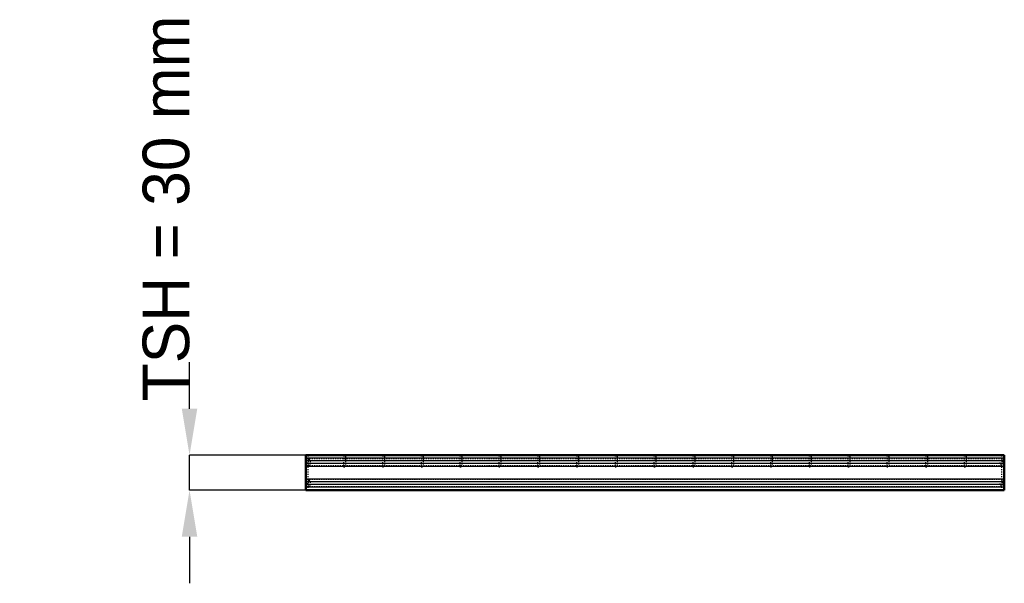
# Model space of a CAD drawing. Header units: millimetres. Extents: x -546 to 300, y -80 to 404.
import ezdxf

# ---------------------------------------------------------------- set-up
doc = ezdxf.new("R2010")
doc.units = ezdxf.units.MM
doc.linetypes.add('Dashed', pattern=[2, 1, -1])
for name, color, linetype, lineweight in [('2d ConnectionPoints', 7, 'Continuous', 50), ('AM_0', 7, 'Continuous', 50), ('AM_4', 3, 'Continuous', 25), ('AM_5', 3, 'Continuous', 25), ('AM_9', 6, 'Dashed', 25)]:
    doc.layers.add(name, color=color, linetype=linetype, lineweight=lineweight)
doc.dimstyles.new('ISO-25', dxfattribs={"dimtxt": 2.5, "dimasz": 2.5, "dimexe": 1.25, "dimexo": 0.625, "dimtad": 1, "dimtxsty": 'Standard', "dimcen": 2.5, "dimadec": 0, "dimazin": 0, "dimtfac": 1, "dimtmove": 0, "dimatfit": 3, "dimfxl": 1, "dimarcsym": 0})

# ---------------------------------------------------------------- blocks, each defined once
blk = doc.blocks.new('1_LPX3230332P35011000600VERTICAL1_0_in_LPPX32303321160010003500_0')
at = {"layer": 'AM_9'}
for p, q in [((298, 27.06), (298, 30)), ((298, 9.06), (298, 20.94)), ((298, 0), (298, 2.94))]:
    blk.add_line(p, q, dxfattribs=at)
for centre, radius, start, end in [((299.42, 24), 3.37, 114.92079, 245.07921), ((296.9, 27.25), 3.1, 312.38874, 360), ((299.9, 23.96), 1.35, 132.38875, 227.61126), ((296.9, 20.67), 3.1, 360, 47.61126), ((299.42, 6), 3.37, 114.92079, 245.07921), ((296.9, 9.33), 3.1, 312.38874, 0), ((299.9, 6.04), 1.35, 132.38875, 227.61126), ((296.9, 2.75), 3.1, 360, 47.61126)]:
    blk.add_arc(centre, radius, start, end, dxfattribs=at)
blk = doc.blocks.new('2_b1i0oir7y9a7uc67755dunbfa________0_in_LPPX32303321160010003500_0')
at = {"layer": 'AM_0'}
for p, q in [((300, 30), (-300, 30)), ((-300, 30), (-300, 0)), ((300, 30), (300, 0)), ((300, 0), (-300, 0))]:
    blk.add_line(p, q, dxfattribs=at)
at = {"layer": 'AM_4'}
for p, q in [((300, 27.45), (-300, 27.45)), ((300, 25.1), (-300, 25.1)), ((300, 22.82), (-300, 22.82)), ((300, 20.47), (-300, 20.47)), ((300, 9.53), (-300, 9.53)), ((300, 7.18), (-300, 7.18)), ((300, 4.9), (-300, 4.9)), ((300, 2.55), (-300, 2.55))]:
    blk.add_line(p, q, dxfattribs=at)
at = {"layer": 'AM_9'}
for p, q in [((300, 27.06), (-300, 27.06)), ((300, 20.94), (-300, 20.94)), ((300, 9.06), (-300, 9.06)), ((300, 2.94), (-300, 2.94))]:
    blk.add_line(p, q, dxfattribs=at)
blk = doc.blocks.new('3_f3d0oz9daqk35jroxaxzatwl4________0_in_LPPX32303321160010003500_0')
at = {"layer": 'AM_9'}
for p, q in [((-267.64, 30), (-267.64, 20)), ((-265.64, 20), (-265.64, 30)), ((-267.64, 20), (-265.64, 20))]:
    blk.add_line(p, q, dxfattribs=at)
blk = doc.blocks.new('4_j69zr9u4ukyn30vnwllbleqjc________0_in_LPPX32303321160010003500_0')
at = {"layer": 'AM_9'}
for p, q in [((-234.31, 30), (-234.31, 20)), ((-232.31, 20), (-232.31, 30)), ((-234.31, 20), (-232.31, 20))]:
    blk.add_line(p, q, dxfattribs=at)
blk = doc.blocks.new('5_oi77nkl2lq7fhpxiuwbpp8r3e________0_in_LPPX32303321160010003500_0')
at = {"layer": 'AM_9'}
for p, q in [((-200.98, 30), (-200.98, 20)), ((-198.98, 20), (-198.98, 30)), ((-200.98, 20), (-198.98, 20))]:
    blk.add_line(p, q, dxfattribs=at)
blk = doc.blocks.new('6_cepl1kkhlhqe34z5scwlht4fl________0_in_LPPX32303321160010003500_0')
at = {"layer": 'AM_9'}
for p, q in [((-167.65, 30), (-167.65, 20)), ((-165.65, 20), (-165.65, 30)), ((-167.65, 20), (-165.65, 20))]:
    blk.add_line(p, q, dxfattribs=at)
blk = doc.blocks.new('7_2qf7votdmqxn6dk5p8v3qqq4g________0_in_LPPX32303321160010003500_0')
at = {"layer": 'AM_9'}
for p, q in [((-134.32, 30), (-134.32, 20)), ((-132.32, 20), (-132.32, 30)), ((-134.32, 20), (-132.32, 20))]:
    blk.add_line(p, q, dxfattribs=at)
blk = doc.blocks.new('8_naovgadcanhdjjgbcjw65m3lt________0_in_LPPX32303321160010003500_0')
at = {"layer": 'AM_9'}
for p, q in [((-100.99, 30), (-100.99, 20)), ((-98.99, 20), (-98.99, 30)), ((-100.99, 20), (-98.99, 20))]:
    blk.add_line(p, q, dxfattribs=at)
blk = doc.blocks.new('9_odkidjh48yvu57szybkn9vnnk________0_in_LPPX32303321160010003500_0')
at = {"layer": 'AM_9'}
for p, q in [((-67.66, 30), (-67.66, 20)), ((-65.66, 20), (-65.66, 30)), ((-67.66, 20), (-65.66, 20))]:
    blk.add_line(p, q, dxfattribs=at)
blk = doc.blocks.new('10_4tjo6jj3vzvxbdieyzr08vexb________0_in_LPPX32303321160010003500_0')
at = {"layer": 'AM_9'}
for p, q in [((-34.33, 30), (-34.33, 20)), ((-32.33, 20), (-32.33, 30)), ((-34.33, 20), (-32.33, 20))]:
    blk.add_line(p, q, dxfattribs=at)
blk = doc.blocks.new('11_gqgcf962fq3v75ew3d1t9qgjd________0_in_LPPX32303321160010003500_0')
at = {"layer": 'AM_9'}
for p, q in [((-1, 30), (-1, 20)), ((1, 20), (1, 30)), ((-1, 20), (1, 20))]:
    blk.add_line(p, q, dxfattribs=at)
blk = doc.blocks.new('12_jnelryuj1t330j2vkptaza1pi________0_in_LPPX32303321160010003500_0')
at = {"layer": 'AM_9'}
for p, q in [((32.33, 30), (32.33, 20)), ((34.33, 20), (34.33, 30)), ((32.33, 20), (34.33, 20))]:
    blk.add_line(p, q, dxfattribs=at)
blk = doc.blocks.new('13_2ndhaagch4tvk9nsx8khbcxtn________0_in_LPPX32303321160010003500_0')
at = {"layer": 'AM_9'}
for p, q in [((65.66, 30), (65.66, 20)), ((67.66, 20), (67.66, 30)), ((65.66, 20), (67.66, 20))]:
    blk.add_line(p, q, dxfattribs=at)
blk = doc.blocks.new('14_hggr0ut0zepe7qrvzx41ycx2k________0_in_LPPX32303321160010003500_0')
at = {"layer": 'AM_9'}
for p, q in [((98.99, 30), (98.99, 20)), ((100.99, 20), (100.99, 30)), ((98.99, 20), (100.99, 20))]:
    blk.add_line(p, q, dxfattribs=at)
blk = doc.blocks.new('15_c4lltoy7ccimx73vbzhvc9wtp________0_in_LPPX32303321160010003500_0')
at = {"layer": 'AM_9'}
for p, q in [((132.32, 30), (132.32, 20)), ((134.32, 20), (134.32, 30)), ((132.32, 20), (134.32, 20))]:
    blk.add_line(p, q, dxfattribs=at)
blk = doc.blocks.new('16_o896ofex5zoi60ll426zz5fyh________0_in_LPPX32303321160010003500_0')
at = {"layer": 'AM_9'}
for p, q in [((165.65, 30), (165.65, 20)), ((167.65, 20), (167.65, 30)), ((165.65, 20), (167.65, 20))]:
    blk.add_line(p, q, dxfattribs=at)
blk = doc.blocks.new('17_abpf2ot7fkgf4mj2zr4cbir0a________0_in_LPPX32303321160010003500_0')
at = {"layer": 'AM_9'}
for p, q in [((198.98, 30), (198.98, 20)), ((200.98, 20), (200.98, 30)), ((198.98, 20), (200.98, 20))]:
    blk.add_line(p, q, dxfattribs=at)
blk = doc.blocks.new('18_m0809jzxjk8jemsjuc0dzy1xk________0_in_LPPX32303321160010003500_0')
at = {"layer": 'AM_9'}
for p, q in [((232.31, 30), (232.31, 20)), ((234.31, 20), (234.31, 30)), ((232.31, 20), (234.31, 20))]:
    blk.add_line(p, q, dxfattribs=at)
blk = doc.blocks.new('19_2vfx784ad02sng0el79ddx5mp________0_in_LPPX32303321160010003500_0')
at = {"layer": 'AM_9'}
for p, q in [((265.64, 30), (265.64, 20)), ((267.64, 20), (267.64, 30)), ((265.64, 20), (267.64, 20))]:
    blk.add_line(p, q, dxfattribs=at)
blk = doc.blocks.new('20_tte1am0j8o2khxz59gfb1t68j________0_in_LPPX32303321160010003500_0')
at = {"layer": 'AM_9'}
for p, q in [((-298, 27.06), (-298, 20.94)), ((298, 27.06), (298, 20.94)), ((-298, 9.06), (-298, 2.94)), ((298, 9.06), (298, 2.94))]:
    blk.add_line(p, q, dxfattribs=at)
blk = doc.blocks.new('21_LPX3230332P35011000600VERTICAL2_0_in_LPPX32303321160010003500_0')
at = {"layer": 'AM_9'}
for p, q in [((-298, 27.06), (-298, 30)), ((-298, 9.06), (-298, 20.94)), ((-298, 0), (-298, 2.94))]:
    blk.add_line(p, q, dxfattribs=at)
for centre, radius, start, end in [((-296.9, 27.25), 3.1, 180, 227.61126), ((-299.42, 24), 3.37, 294.92079, 65.07921), ((-296.9, 20.67), 3.1, 132.38874, 180), ((-299.9, 23.96), 1.35, 312.38874, 47.61125), ((-296.9, 9.33), 3.1, 180, 227.61126), ((-299.42, 6), 3.37, 294.92079, 65.07921), ((-296.9, 2.75), 3.1, 132.38874, 180), ((-299.9, 6.04), 1.35, 312.38874, 47.61125)]:
    blk.add_arc(centre, radius, start, end, dxfattribs=at)
blk = doc.blocks.new('*D22')
at = {"layer": 'AM_5', "color": 0, "lineweight": -2}
for p, q in [((-400, 70), (-400, 110)), ((-300, 30), (-400, 30)), ((-400, 0), (-400, 30)), ((-300, 0), (-400, 0)), ((-400, -40), (-400, -80))]:
    blk.add_line(p, q, dxfattribs=at)
at = {"layer": 'AM_5', "color": 0}
for points in [[(-406.67, 70), (-393.33, 70), (-400, 30)], [(-393.33, -40), (-406.67, -40), (-400, 0)]]:
    blk.add_solid(points, dxfattribs=at)
at = {"layer": 'Defpoints', "color": 0}
for p in [(-400, 30), (-300, 30), (-300, 0)]:
    blk.add_point(p, dxfattribs=at)
at = {"layer": 'AM_5', "color": 0, "insert": (-420, 242), "char_height": 40, "attachment_point": 5, "rotation": 90}
blk.add_mtext('TSH = 30 mm', dxfattribs=at)

msp = doc.modelspace()

# ---------------------------------------------------------------- linework, layer by layer
at = {"layer": '2d ConnectionPoints'}
for p in [(-298, 30), (-266.64, 30), (-266.64, 30), (-266.64, 30), (-233.31, 30), (-233.31, 30), (-233.31, 30), (-199.98, 30), (-199.98, 30), (-199.98, 30), (-166.65, 30), (-166.65, 30), (-166.65, 30), (-133.32, 30), (-133.32, 30), (-133.32, 30), (-99.99, 30), (-99.99, 30), (-99.99, 30), (-66.66, 30), (-66.66, 30), (-66.66, 30), (-33.33, 30), (-33.33, 30), (-33.33, 30), (0, 30), (0, 30), (0, 30), (0, 30), (0, 30), (33.33, 30), (33.33, 30), (33.33, 30), (66.66, 30), (66.66, 30), (66.66, 30), (99.99, 30), (99.99, 30), (99.99, 30), (133.32, 30), (133.32, 30), (133.32, 30), (166.65, 30), (166.65, 30), (166.65, 30), (199.98, 30), (199.98, 30), (199.98, 30), (233.31, 30), (233.31, 30), (233.31, 30), (266.64, 30), (266.64, 30), (266.64, 30)]:
    msp.add_point(p, dxfattribs=at)

# ---------------------------------------------------------------- block references
for name in ['2_b1i0oir7y9a7uc67755dunbfa________0_in_LPPX32303321160010003500_0', '21_LPX3230332P35011000600VERTICAL2_0_in_LPPX32303321160010003500_0', '20_tte1am0j8o2khxz59gfb1t68j________0_in_LPPX32303321160010003500_0', '3_f3d0oz9daqk35jroxaxzatwl4________0_in_LPPX32303321160010003500_0', '4_j69zr9u4ukyn30vnwllbleqjc________0_in_LPPX32303321160010003500_0', '5_oi77nkl2lq7fhpxiuwbpp8r3e________0_in_LPPX32303321160010003500_0', '6_cepl1kkhlhqe34z5scwlht4fl________0_in_LPPX32303321160010003500_0', '7_2qf7votdmqxn6dk5p8v3qqq4g________0_in_LPPX32303321160010003500_0', '8_naovgadcanhdjjgbcjw65m3lt________0_in_LPPX32303321160010003500_0', '9_odkidjh48yvu57szybkn9vnnk________0_in_LPPX32303321160010003500_0', '10_4tjo6jj3vzvxbdieyzr08vexb________0_in_LPPX32303321160010003500_0', '11_gqgcf962fq3v75ew3d1t9qgjd________0_in_LPPX32303321160010003500_0', '12_jnelryuj1t330j2vkptaza1pi________0_in_LPPX32303321160010003500_0', '13_2ndhaagch4tvk9nsx8khbcxtn________0_in_LPPX32303321160010003500_0', '14_hggr0ut0zepe7qrvzx41ycx2k________0_in_LPPX32303321160010003500_0', '15_c4lltoy7ccimx73vbzhvc9wtp________0_in_LPPX32303321160010003500_0', '16_o896ofex5zoi60ll426zz5fyh________0_in_LPPX32303321160010003500_0', '17_abpf2ot7fkgf4mj2zr4cbir0a________0_in_LPPX32303321160010003500_0', '18_m0809jzxjk8jemsjuc0dzy1xk________0_in_LPPX32303321160010003500_0', '19_2vfx784ad02sng0el79ddx5mp________0_in_LPPX32303321160010003500_0', '1_LPX3230332P35011000600VERTICAL1_0_in_LPPX32303321160010003500_0']:
    msp.add_blockref(name, (0, 0))

# ---------------------------------------------------------------- dimensions: what is measured, and where the dimension line sits
at = {"layer": 'AM_5'}
dim = msp.add_linear_dim(base=(-400, 30), p1=(-300, 0), p2=(-300, 30), angle=90, text='TSH = 30 mm', dimstyle='ISO-25', override={"dimtxt": 40, "dimasz": 40, "dimexe": 0, "dimexo": 0, "dimgap": 12}, dxfattribs=at)
dim.commit()
dim.dimension.update_dxf_attribs({"geometry": '*D22', "text_midpoint": (-420, 242), "dimtype": 160, "text_rotation": 90})

doc.saveas('drawing.dxf')
